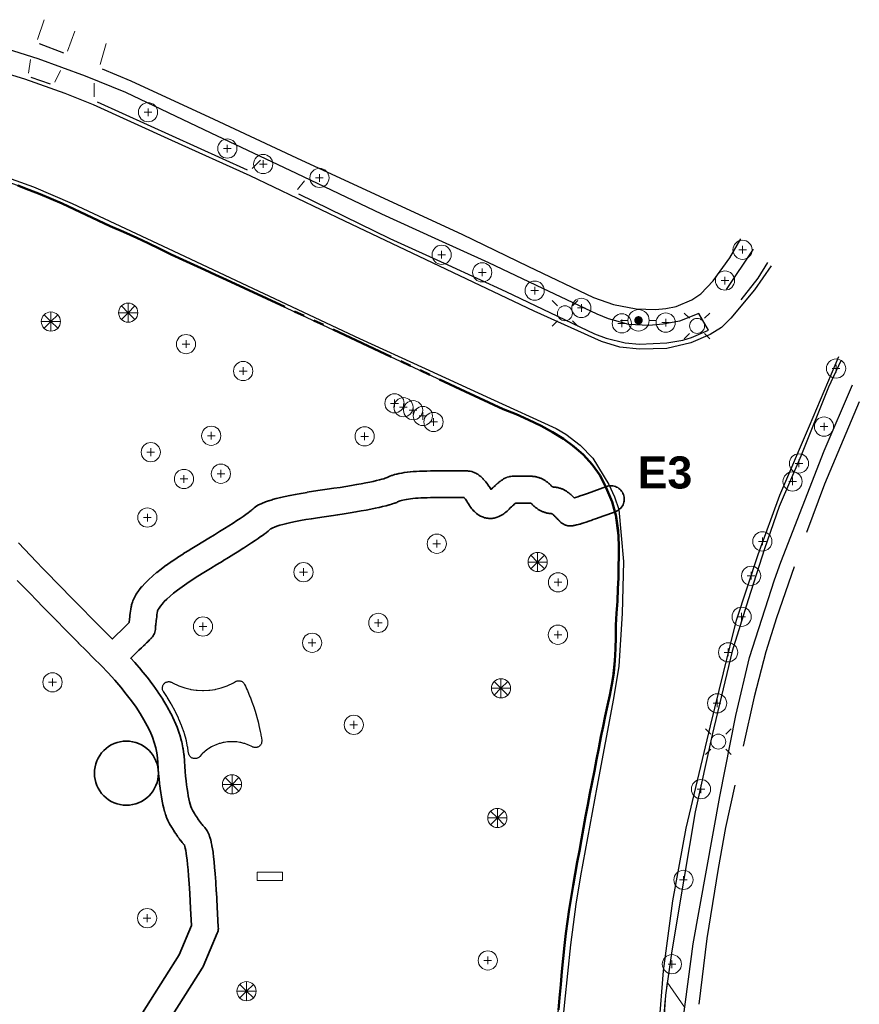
# Model space of a CAD drawing. Header units: metres. Extents: x -6552 to -6384, y 5654608 to 5654799.
# Tile 4 of 4: x -6463 to -6384, y 5654689 to 5654781. Entities that reach past the tile are written whole.
import ezdxf
from ezdxf.enums import TextEntityAlignment as Align

# ---------------------------------------------------------------- set-up
doc = ezdxf.new("R2010")
doc.units = ezdxf.units.M
doc.header["$LTSCALE"] = 0.5
doc.linetypes.add('PHANTOM', pattern=[22, 12, -2, 2, -2, 2, -2])
for name, color, linetype, lineweight in [('L-ANNO-TEXT', 2, 'Continuous', 18), ('L-HARD-PAVE', 8, 'Continuous', 35), ('L-PLNT-SHRB', 3, 'Continuous', 25), ('V-PROP-LINE', 7, 'PHANTOM', 50), ('V-ROAD-CURB', 7, 'Continuous', 25), ('V-ROAD-DW', 8, 'Continuous', 18), ('V-ROAD-SW', 8, 'Continuous', 25), ('V-SITE-FURN', 40, 'Continuous', 18), ('V-SITE-HARD', 8, 'Continuous', 18), ('V-UTIL-ELEC', 1, 'Continuous', 18), ('V-UTIL-WATER', 4, 'Continuous', 18), ('V-VEG-TREE', 94, 'Continuous', 18)]:
    doc.layers.add(name, color=color, linetype=linetype, lineweight=lineweight)
doc.styles.add('BR-TITLE', font='arialbd.ttf')

# ---------------------------------------------------------------- blocks, each defined once
blk = doc.blocks.new('SITE-BENCH')
at = {"color": 0, "lineweight": -2}
blk.add_lwpolyline([(-1.5, -0.5), (1.5, -0.5), (1.5, 0.5), (-1.5, 0.5)], close=True, dxfattribs=at)
blk = doc.blocks.new('UTIL-HYDRANT')
at = {"lineweight": -2}
h = blk.add_hatch(color=0, dxfattribs=at)
h.dxf.hatch_style = 1
edge = h.paths.add_edge_path()
edge.add_arc((0, 0), 0.4, 0, 360)
at = {"color": 0, "lineweight": -2}
for p, q in [((-1, 0), (-1.7, 0)), ((1, 0), (1.7, 0))]:
    blk.add_line(p, q, dxfattribs=at)
blk.add_circle((0, 0), 1, dxfattribs=at)
blk = doc.blocks.new('UTIL-LIGHT')
at = {"color": 0, "lineweight": -2}
for p, q in [((-0.707, 0.707), (-1.202, 1.202)), ((0.707, 0.707), (1.202, 1.202)), ((-0.707, -0.707), (-1.202, -1.202)), ((0.707, -0.707), (1.202, -1.202))]:
    blk.add_line(p, q, dxfattribs=at)
blk.add_circle((0, 0), 0.7, dxfattribs=at)
blk = doc.blocks.new('VEG-TREE-DECID')
at = {"color": 0, "lineweight": -2}
for p, q in [((-0.6, 0), (0.6, 0)), ((0, -0.6), (0, 0.6))]:
    blk.add_line(p, q, dxfattribs=at)
blk.add_circle((0, 0), 1.5, dxfattribs=at)
blk = doc.blocks.new('VEG-TREE-CONIF')
at = {"color": 0, "lineweight": -2}
for q in [(-1.5, 0), (-1.06, 1.06), (-1.06, -1.06), (0, 1.5), (1.06, 1.06), (1.5, 0), (0, -1.5), (1.06, -1.06)]:
    blk.add_line((0, 0), q, dxfattribs=at)
blk.add_circle((0, 0), 1.5, dxfattribs=at)

msp = doc.modelspace()

# ---------------------------------------------------------------- linework, layer by layer
at = {"layer": 'L-HARD-PAVE'}
for points in [[(-6462.786, 5654731.758), (-6462.233, 5654731.178), (-6461.668, 5654730.588), (-6461.092, 5654729.988), (-6460.504, 5654729.379), (-6459.904, 5654728.759), (-6459.292, 5654728.13), (-6458.669, 5654727.491), (-6458.033, 5654726.842), (-6457.386, 5654726.183), (-6456.728, 5654725.515), (-6456.057, 5654724.836), (-6455.375, 5654724.148), (-6454.681, 5654723.45), (-6453.994, 5654722.762), (-6453.972, 5654722.783), (-6453.524, 5654723.218), (-6453.233, 5654723.499), (-6453, 5654723.726), (-6452.823, 5654723.898), (-6452.67, 5654724.048), (-6452.54, 5654724.176), (-6452.434, 5654724.281), (-6452.42, 5654724.294), (-6452.41, 5654724.385), (-6452.409, 5654724.394), (-6452.394, 5654724.516), (-6452.393, 5654724.523), (-6452.376, 5654724.659), (-6452.376, 5654724.664), (-6452.356, 5654724.814), (-6452.356, 5654724.818), (-6452.334, 5654724.982), (-6452.334, 5654724.985), (-6452.31, 5654725.163), (-6452.309, 5654725.166), (-6452.283, 5654725.357), (-6452.282, 5654725.36), (-6452.253, 5654725.565), (-6452.253, 5654725.567), (-6452.222, 5654725.786), (-6452.205, 5654725.878), (-6452.182, 5654725.968), (-6452.114, 5654726.196), (-6452.059, 5654726.344), (-6451.954, 5654726.582), (-6451.894, 5654726.699), (-6451.752, 5654726.947), (-6451.693, 5654727.039), (-6451.514, 5654727.297), (-6451.46, 5654727.369), (-6451.243, 5654727.637), (-6451.193, 5654727.694), (-6450.94, 5654727.971), (-6450.895, 5654728.017), (-6450.604, 5654728.304), (-6450.565, 5654728.341), (-6450.237, 5654728.638), (-6450.202, 5654728.668), (-6449.837, 5654728.975), (-6449.806, 5654729), (-6449.404, 5654729.317), (-6449.376, 5654729.338), (-6448.936, 5654729.664), (-6448.912, 5654729.682), (-6448.435, 5654730.018), (-6448.413, 5654730.033), (-6447.899, 5654730.379), (-6447.879, 5654730.392), (-6447.328, 5654730.748), (-6447.31, 5654730.759), (-6446.722, 5654731.124), (-6446.706, 5654731.134), (-6446.082, 5654731.508), (-6445.494, 5654731.864), (-6444.939, 5654732.201), (-6444.417, 5654732.521), (-6443.93, 5654732.823), (-6443.476, 5654733.107), (-6443.057, 5654733.372), (-6442.671, 5654733.62), (-6442.32, 5654733.849), (-6442.004, 5654734.059), (-6441.723, 5654734.25), (-6441.479, 5654734.421), (-6441.271, 5654734.571), (-6441.103, 5654734.698), (-6440.978, 5654734.799), (-6440.902, 5654734.866), (-6440.837, 5654734.931), (-6440.765, 5654734.997), (-6440.688, 5654735.058), (-6440.559, 5654735.152), (-6440.444, 5654735.226), (-6440.28, 5654735.32), (-6440.192, 5654735.365), (-6439.993, 5654735.459), (-6439.925, 5654735.489), (-6439.691, 5654735.582), (-6439.637, 5654735.602), (-6439.368, 5654735.696), (-6439.325, 5654735.71), (-6439.02, 5654735.804), (-6438.985, 5654735.814), (-6438.645, 5654735.908), (-6438.616, 5654735.916), (-6438.241, 5654736.01), (-6438.216, 5654736.015), (-6437.806, 5654736.109), (-6437.785, 5654736.114), (-6437.34, 5654736.208), (-6437.321, 5654736.211), (-6436.841, 5654736.305), (-6436.825, 5654736.308), (-6436.31, 5654736.402), (-6436.296, 5654736.404), (-6435.745, 5654736.498), (-6435.733, 5654736.5), (-6435.147, 5654736.594), (-6435.136, 5654736.595), (-6434.515, 5654736.689), (-6434.505, 5654736.691), (-6433.851, 5654736.784), (-6433.234, 5654736.875), (-6432.651, 5654736.964), (-6432.101, 5654737.051), (-6431.586, 5654737.135), (-6431.105, 5654737.218), (-6430.658, 5654737.298), (-6430.246, 5654737.375), (-6429.87, 5654737.451), (-6429.53, 5654737.523), (-6429.226, 5654737.593), (-6428.96, 5654737.659), (-6428.733, 5654737.721), (-6428.549, 5654737.777), (-6428.412, 5654737.824), (-6428.329, 5654737.858), (-6428.247, 5654737.899), (-6428.174, 5654737.933), (-6428.035, 5654737.991), (-6427.971, 5654738.016), (-6427.819, 5654738.071), (-6427.762, 5654738.09), (-6427.596, 5654738.141), (-6427.546, 5654738.155), (-6427.366, 5654738.202), (-6427.322, 5654738.212), (-6427.129, 5654738.255), (-6427.089, 5654738.263), (-6426.882, 5654738.303), (-6426.847, 5654738.309), (-6426.626, 5654738.344), (-6426.595, 5654738.348), (-6426.361, 5654738.38), (-6426.332, 5654738.383), (-6426.084, 5654738.41), (-6426.059, 5654738.413), (-6425.797, 5654738.436), (-6425.774, 5654738.438), (-6425.499, 5654738.458), (-6425.478, 5654738.459), (-6425.189, 5654738.475), (-6425.169, 5654738.476), (-6424.867, 5654738.487), (-6424.849, 5654738.488), (-6424.533, 5654738.496), (-6424.517, 5654738.496), (-6424.187, 5654738.5), (-6424.172, 5654738.5), (-6420.719, 5654738.5), (-6420.625, 5654738.496), (-6420.531, 5654738.486), (-6420.467, 5654738.476), (-6420.302, 5654738.439), (-6420.235, 5654738.42), (-6420.095, 5654738.37), (-6420.027, 5654738.34), (-6419.912, 5654738.284), (-6419.842, 5654738.245), (-6419.749, 5654738.188), (-6419.677, 5654738.139), (-6419.602, 5654738.085), (-6419.528, 5654738.026), (-6419.468, 5654737.975), (-6419.392, 5654737.907), (-6419.343, 5654737.86), (-6419.265, 5654737.782), (-6419.224, 5654737.74), (-6419.144, 5654737.652), (-6419.111, 5654737.615), (-6419.029, 5654737.517), (-6419.002, 5654737.483), (-6418.918, 5654737.375), (-6418.894, 5654737.345), (-6418.808, 5654737.227), (-6418.789, 5654737.2), (-6418.701, 5654737.073), (-6418.684, 5654737.048), (-6418.594, 5654736.911), (-6418.579, 5654736.888), (-6418.502, 5654736.765), (-6418.445, 5654736.821), (-6418.437, 5654736.829), (-6418.323, 5654736.938), (-6418.314, 5654736.947), (-6418.206, 5654737.049), (-6418.196, 5654737.059), (-6418.094, 5654737.153), (-6418.081, 5654737.164), (-6417.986, 5654737.25), (-6417.971, 5654737.264), (-6417.881, 5654737.342), (-6417.863, 5654737.357), (-6417.779, 5654737.427), (-6417.757, 5654737.445), (-6417.679, 5654737.507), (-6417.653, 5654737.528), (-6417.58, 5654737.583), (-6417.547, 5654737.607), (-6417.481, 5654737.654), (-6417.437, 5654737.683), (-6417.377, 5654737.722), (-6417.319, 5654737.757), (-6417.265, 5654737.788), (-6417.185, 5654737.83), (-6417.137, 5654737.853), (-6417.023, 5654737.901), (-6416.98, 5654737.917), (-6416.81, 5654737.965), (-6416.773, 5654737.973), (-6416.645, 5654737.993), (-6416.516, 5654738), (-6414.719, 5654738), (-6414.641, 5654737.998), (-6414.578, 5654737.994), (-6414.501, 5654737.986), (-6414.439, 5654737.979), (-6414.363, 5654737.967), (-6414.301, 5654737.955), (-6414.228, 5654737.939), (-6414.166, 5654737.924), (-6414.096, 5654737.904), (-6414.033, 5654737.885), (-6413.967, 5654737.862), (-6413.905, 5654737.838), (-6413.843, 5654737.813), (-6413.78, 5654737.786), (-6413.722, 5654737.759), (-6413.66, 5654737.727), (-6413.606, 5654737.699), (-6413.543, 5654737.664), (-6413.494, 5654737.634), (-6413.431, 5654737.595), (-6413.386, 5654737.565), (-6413.323, 5654737.522), (-6413.281, 5654737.492), (-6413.219, 5654737.445), (-6413.181, 5654737.415), (-6413.118, 5654737.365), (-6413.083, 5654737.335), (-6413.021, 5654737.281), (-6412.989, 5654737.252), (-6412.926, 5654737.193), (-6412.897, 5654737.165), (-6412.849, 5654737.117), (-6412.817, 5654737.087), (-6412.788, 5654737.061), (-6412.762, 5654737.04), (-6412.739, 5654737.023), (-6412.721, 5654737.01), (-6412.706, 5654737.001), (-6412.703, 5654737), (-6412.641, 5654736.998), (-6412.578, 5654736.994), (-6412.501, 5654736.986), (-6412.439, 5654736.979), (-6412.363, 5654736.967), (-6412.301, 5654736.955), (-6412.228, 5654736.939), (-6412.166, 5654736.924), (-6412.096, 5654736.904), (-6412.033, 5654736.885), (-6411.967, 5654736.862), (-6411.905, 5654736.838), (-6411.843, 5654736.813), (-6411.78, 5654736.786), (-6411.722, 5654736.759), (-6411.66, 5654736.727), (-6411.606, 5654736.699), (-6411.543, 5654736.664), (-6411.494, 5654736.634), (-6411.431, 5654736.595), (-6411.386, 5654736.565), (-6411.323, 5654736.522), (-6411.281, 5654736.492), (-6411.219, 5654736.445), (-6411.181, 5654736.415), (-6411.118, 5654736.365), (-6411.083, 5654736.335), (-6411.021, 5654736.281), (-6410.989, 5654736.252), (-6410.926, 5654736.193), (-6410.897, 5654736.165), (-6410.835, 5654736.103), (-6410.775, 5654736.042), (-6410.718, 5654735.985), (-6410.706, 5654735.973), (-6410.573, 5654736.016), (-6410.374, 5654736.082), (-6410.145, 5654736.159), (-6409.842, 5654736.265), (-6409.463, 5654736.399), (-6408.878, 5654736.61), (-6407.689, 5654737.039), (-6407.571, 5654737.075), (-6407.451, 5654737.099), (-6407.329, 5654737.112), (-6407.206, 5654737.112), (-6407.084, 5654737.1), (-6406.964, 5654737.077), (-6406.846, 5654737.042), (-6406.733, 5654736.995), (-6406.625, 5654736.938), (-6406.522, 5654736.87), (-6406.427, 5654736.792), (-6406.34, 5654736.706), (-6406.262, 5654736.611), (-6406.194, 5654736.509), (-6406.136, 5654736.401), (-6406.088, 5654736.288), (-6406.052, 5654736.171), (-6406.028, 5654736.051), (-6406.016, 5654735.929), (-6406.015, 5654735.806), (-6406.027, 5654735.684), (-6406.051, 5654735.563), (-6406.086, 5654735.446), (-6406.132, 5654735.332), (-6406.19, 5654735.224), (-6406.258, 5654735.122), (-6406.335, 5654735.027), (-6406.422, 5654734.94), (-6406.516, 5654734.862), (-6406.618, 5654734.793), (-6406.726, 5654734.735), (-6406.839, 5654734.688), (-6408.03, 5654734.258), (-6408.032, 5654734.257), (-6408.621, 5654734.046), (-6408.625, 5654734.044), (-6409.009, 5654733.908), (-6409.015, 5654733.906), (-6409.326, 5654733.797), (-6409.336, 5654733.794), (-6409.575, 5654733.713), (-6409.584, 5654733.71), (-6409.794, 5654733.64), (-6409.807, 5654733.636), (-6409.988, 5654733.578), (-6410.006, 5654733.573), (-6410.159, 5654733.526), (-6410.185, 5654733.519), (-6410.31, 5654733.484), (-6410.334, 5654733.477), (-6410.445, 5654733.449), (-6410.477, 5654733.441), (-6410.574, 5654733.419), (-6410.617, 5654733.41), (-6410.701, 5654733.394), (-6410.763, 5654733.383), (-6410.832, 5654733.373), (-6410.928, 5654733.364), (-6410.984, 5654733.36), (-6411.146, 5654733.361), (-6411.187, 5654733.363), (-6411.29, 5654733.375), (-6411.391, 5654733.394), (-6411.491, 5654733.422), (-6411.519, 5654733.431), (-6411.639, 5654733.477), (-6411.754, 5654733.536), (-6411.862, 5654733.606), (-6411.963, 5654733.686), (-6412.054, 5654733.777), (-6412.064, 5654733.788), (-6412.074, 5654733.798), (-6412.088, 5654733.814), (-6412.107, 5654733.834), (-6412.13, 5654733.857), (-6412.157, 5654733.885), (-6412.187, 5654733.915), (-6412.22, 5654733.95), (-6412.257, 5654733.987), (-6412.297, 5654734.027), (-6412.34, 5654734.071), (-6412.386, 5654734.118), (-6412.436, 5654734.168), (-6412.488, 5654734.22), (-6412.544, 5654734.276), (-6412.603, 5654734.335), (-6412.651, 5654734.383), (-6412.683, 5654734.413), (-6412.712, 5654734.439), (-6412.738, 5654734.46), (-6412.761, 5654734.477), (-6412.779, 5654734.49), (-6412.794, 5654734.499), (-6412.797, 5654734.5), (-6412.859, 5654734.502), (-6412.922, 5654734.506), (-6412.999, 5654734.514), (-6413.061, 5654734.521), (-6413.137, 5654734.533), (-6413.199, 5654734.545), (-6413.272, 5654734.561), (-6413.334, 5654734.576), (-6413.404, 5654734.596), (-6413.467, 5654734.615), (-6413.533, 5654734.638), (-6413.595, 5654734.662), (-6413.657, 5654734.687), (-6413.72, 5654734.714), (-6413.778, 5654734.741), (-6413.84, 5654734.773), (-6413.894, 5654734.801), (-6413.957, 5654734.836), (-6414.006, 5654734.866), (-6414.069, 5654734.905), (-6414.114, 5654734.935), (-6414.177, 5654734.978), (-6414.219, 5654735.008), (-6414.281, 5654735.055), (-6414.319, 5654735.085), (-6414.382, 5654735.135), (-6414.417, 5654735.165), (-6414.479, 5654735.219), (-6414.511, 5654735.248), (-6414.574, 5654735.307), (-6414.603, 5654735.335), (-6414.651, 5654735.383), (-6414.683, 5654735.413), (-6414.712, 5654735.439), (-6414.738, 5654735.46), (-6414.761, 5654735.477), (-6414.779, 5654735.49), (-6414.794, 5654735.499), (-6414.796, 5654735.5), (-6416.186, 5654735.5), (-6416.249, 5654735.448), (-6416.323, 5654735.384), (-6416.405, 5654735.31), (-6416.494, 5654735.227), (-6416.592, 5654735.135), (-6416.696, 5654735.034), (-6416.807, 5654734.925), (-6416.929, 5654734.804), (-6416.99, 5654734.746), (-6417.113, 5654734.638), (-6417.191, 5654734.576), (-6417.312, 5654734.486), (-6417.408, 5654734.421), (-6417.528, 5654734.349), (-6417.647, 5654734.285), (-6417.764, 5654734.231), (-6417.91, 5654734.173), (-6418.025, 5654734.136), (-6418.196, 5654734.094), (-6418.309, 5654734.075), (-6418.404, 5654734.062), (-6418.5, 5654734.057), (-6418.611, 5654734.055), (-6418.71, 5654734.057), (-6418.81, 5654734.067), (-6418.919, 5654734.083), (-6419.016, 5654734.101), (-6419.111, 5654734.126), (-6419.219, 5654734.159), (-6419.307, 5654734.19), (-6419.392, 5654734.227), (-6419.497, 5654734.278), (-6419.644, 5654734.361), (-6419.747, 5654734.43), (-6419.866, 5654734.518), (-6419.968, 5654734.604), (-6420.061, 5654734.692), (-6420.16, 5654734.795), (-6420.233, 5654734.877), (-6420.33, 5654734.999), (-6420.386, 5654735.073), (-6420.482, 5654735.212), (-6420.525, 5654735.279), (-6420.613, 5654735.425), (-6420.691, 5654735.549), (-6420.765, 5654735.662), (-6420.834, 5654735.763), (-6420.899, 5654735.851), (-6420.958, 5654735.926), (-6421.009, 5654735.987), (-6421.021, 5654736), (-6424.164, 5654736), (-6424.479, 5654735.996), (-6424.779, 5654735.989), (-6425.063, 5654735.978), (-6425.332, 5654735.963), (-6425.586, 5654735.945), (-6425.823, 5654735.924), (-6426.044, 5654735.9), (-6426.249, 5654735.872), (-6426.436, 5654735.843), (-6426.606, 5654735.811), (-6426.757, 5654735.777), (-6426.89, 5654735.742), (-6427.002, 5654735.708), (-6427.094, 5654735.675), (-6427.164, 5654735.645), (-6427.253, 5654735.601), (-6427.341, 5654735.561), (-6427.499, 5654735.497), (-6427.561, 5654735.473), (-6427.752, 5654735.407), (-6427.798, 5654735.392), (-6428.023, 5654735.324), (-6428.058, 5654735.314), (-6428.316, 5654735.243), (-6428.343, 5654735.236), (-6428.634, 5654735.164), (-6428.657, 5654735.158), (-6428.981, 5654735.084), (-6428.999, 5654735.08), (-6429.357, 5654735.004), (-6429.372, 5654735.001), (-6429.763, 5654734.923), (-6429.776, 5654734.92), (-6430.2, 5654734.84), (-6430.211, 5654734.838), (-6430.668, 5654734.756), (-6430.678, 5654734.754), (-6431.168, 5654734.67), (-6431.176, 5654734.669), (-6431.7, 5654734.583), (-6431.707, 5654734.582), (-6432.264, 5654734.494), (-6432.271, 5654734.493), (-6432.861, 5654734.403), (-6432.867, 5654734.402), (-6433.49, 5654734.31), (-6433.495, 5654734.309), (-6434.146, 5654734.216), (-6434.757, 5654734.124), (-6435.332, 5654734.032), (-6435.869, 5654733.941), (-6436.37, 5654733.85), (-6436.834, 5654733.759), (-6437.259, 5654733.67), (-6437.647, 5654733.581), (-6437.995, 5654733.494), (-6438.302, 5654733.409), (-6438.568, 5654733.328), (-6438.789, 5654733.251), (-6438.962, 5654733.181), (-6439.083, 5654733.124), (-6439.141, 5654733.091), (-6439.163, 5654733.069), (-6439.223, 5654733.013), (-6439.35, 5654732.902), (-6439.39, 5654732.868), (-6439.55, 5654732.739), (-6439.579, 5654732.717), (-6439.773, 5654732.57), (-6439.794, 5654732.554), (-6440.021, 5654732.39), (-6440.038, 5654732.378), (-6440.297, 5654732.196), (-6440.311, 5654732.187), (-6440.604, 5654731.988), (-6440.615, 5654731.98), (-6440.941, 5654731.764), (-6440.95, 5654731.758), (-6441.309, 5654731.523), (-6441.317, 5654731.518), (-6441.71, 5654731.266), (-6441.716, 5654731.262), (-6442.142, 5654730.993), (-6442.148, 5654730.989), (-6442.607, 5654730.702), (-6442.612, 5654730.699), (-6443.104, 5654730.394), (-6443.108, 5654730.392), (-6443.634, 5654730.069), (-6443.637, 5654730.067), (-6444.196, 5654729.727), (-6444.199, 5654729.725), (-6444.791, 5654729.368), (-6444.794, 5654729.366), (-6445.411, 5654728.996), (-6445.982, 5654728.641), (-6446.513, 5654728.298), (-6447.006, 5654727.967), (-6447.459, 5654727.647), (-6447.872, 5654727.341), (-6448.245, 5654727.047), (-6448.577, 5654726.768), (-6448.868, 5654726.505), (-6449.117, 5654726.259), (-6449.324, 5654726.033), (-6449.489, 5654725.83), (-6449.611, 5654725.654), (-6449.694, 5654725.51), (-6449.741, 5654725.404), (-6449.76, 5654725.34), (-6449.778, 5654725.215), (-6449.806, 5654725.013), (-6449.833, 5654724.825), (-6449.856, 5654724.651), (-6449.877, 5654724.492), (-6449.896, 5654724.347), (-6449.912, 5654724.217), (-6449.926, 5654724.103), (-6449.937, 5654724.004), (-6449.945, 5654723.923), (-6449.947, 5654723.899), (-6449.94, 5654723.779), (-6449.946, 5654723.654), (-6449.964, 5654723.531), (-6449.994, 5654723.409), (-6450.036, 5654723.291), (-6450.089, 5654723.178), (-6450.094, 5654723.17), (-6450.158, 5654723.063), (-6450.233, 5654722.964), (-6450.249, 5654722.944), (-6450.288, 5654722.9), (-6450.316, 5654722.869), (-6450.333, 5654722.85), (-6450.373, 5654722.808), (-6450.383, 5654722.798), (-6450.434, 5654722.745), (-6450.441, 5654722.738), (-6450.504, 5654722.675), (-6450.508, 5654722.67), (-6450.583, 5654722.595), (-6450.587, 5654722.592), (-6450.673, 5654722.506), (-6450.676, 5654722.502), (-6450.786, 5654722.395), (-6450.788, 5654722.392), (-6450.92, 5654722.263), (-6450.922, 5654722.261), (-6451.077, 5654722.11), (-6451.078, 5654722.109), (-6451.256, 5654721.935), (-6451.257, 5654721.934), (-6451.491, 5654721.706), (-6451.783, 5654721.423), (-6452.232, 5654720.988), (-6452.257, 5654720.964), (-6451.908, 5654720.58), (-6451.886, 5654720.555), (-6451.296, 5654719.871), (-6451.273, 5654719.844), (-6450.726, 5654719.172), (-6450.702, 5654719.141), (-6450.198, 5654718.481), (-6450.173, 5654718.447), (-6449.712, 5654717.798), (-6449.686, 5654717.76), (-6449.268, 5654717.123), (-6449.241, 5654717.081), (-6448.866, 5654716.456), (-6448.838, 5654716.408), (-6448.506, 5654715.794), (-6448.479, 5654715.741), (-6448.19, 5654715.139), (-6448.163, 5654715.079), (-6447.917, 5654714.489), (-6447.891, 5654714.422), (-6447.688, 5654713.844), (-6447.664, 5654713.77), (-6447.504, 5654713.203), (-6447.484, 5654713.122), (-6447.367, 5654712.567), (-6447.351, 5654712.478), (-6447.277, 5654711.935), (-6447.268, 5654711.839), (-6447.237, 5654711.314), (-6447.203, 5654710.82), (-6447.165, 5654710.35), (-6447.123, 5654709.906), (-6447.078, 5654709.486), (-6447.03, 5654709.092), (-6446.979, 5654708.724), (-6446.924, 5654708.382), (-6446.867, 5654708.067), (-6446.807, 5654707.779), (-6446.745, 5654707.519), (-6446.683, 5654707.288), (-6446.62, 5654707.087), (-6446.559, 5654706.918), (-6446.501, 5654706.781), (-6446.45, 5654706.68), (-6446.384, 5654706.569), (-6446.297, 5654706.427), (-6446.213, 5654706.292), (-6446.131, 5654706.162), (-6446.052, 5654706.04), (-6445.975, 5654705.924), (-6445.901, 5654705.815), (-6445.83, 5654705.712), (-6445.761, 5654705.617), (-6445.696, 5654705.528), (-6445.634, 5654705.446), (-6445.576, 5654705.372), (-6445.521, 5654705.306), (-6445.471, 5654705.246), (-6445.425, 5654705.195), (-6445.384, 5654705.152), (-6445.335, 5654705.103), (-6445.246, 5654705.004), (-6445.169, 5654704.897), (-6445.108, 5654704.803), (-6445.026, 5654704.656), (-6444.968, 5654704.531), (-6444.924, 5654704.426), (-6444.868, 5654704.27), (-6444.843, 5654704.194), (-6444.788, 5654704.006), (-6444.773, 5654703.949), (-6444.72, 5654703.73), (-6444.711, 5654703.686), (-6444.66, 5654703.436), (-6444.653, 5654703.401), (-6444.604, 5654703.12), (-6444.6, 5654703.092), (-6444.553, 5654702.779), (-6444.549, 5654702.747), (-6444.502, 5654702.368), (-6444.499, 5654702.346), (-6444.452, 5654701.9), (-6444.451, 5654701.884), (-6444.404, 5654701.372), (-6444.403, 5654701.359), (-6444.356, 5654700.781), (-6444.355, 5654700.767), (-6444.302, 5654700.017), (-6444.301, 5654700.009), (-6444.243, 5654699.087), (-6444.242, 5654699.08), (-6444.16, 5654697.67), (-6444.16, 5654697.667), (-6444.055, 5654695.769), (-6444.054, 5654695.655), (-6444.063, 5654695.541), (-6444.082, 5654695.429), (-6444.112, 5654695.318), (-6444.152, 5654695.212), (-6445.47, 5654692.1), (-6445.514, 5654692.007), (-6445.565, 5654691.918), (-6448.307, 5654687.595)], [(-6452.451, 5654685.725), (-6450.419, 5654688.933), (-6447.732, 5654693.17), (-6446.567, 5654695.92), (-6446.656, 5654697.527), (-6446.738, 5654698.932), (-6446.796, 5654699.846), (-6446.848, 5654700.585), (-6446.894, 5654701.15), (-6446.939, 5654701.647), (-6446.984, 5654702.073), (-6447.028, 5654702.424), (-6447.07, 5654702.707), (-6447.113, 5654702.956), (-6447.156, 5654703.167), (-6447.197, 5654703.335), (-6447.232, 5654703.455), (-6447.239, 5654703.475), (-6447.255, 5654703.492), (-6447.277, 5654703.516), (-6447.344, 5654703.59), (-6447.363, 5654703.612), (-6447.431, 5654703.692), (-6447.448, 5654703.712), (-6447.518, 5654703.798), (-6447.533, 5654703.817), (-6447.605, 5654703.908), (-6447.618, 5654703.925), (-6447.692, 5654704.023), (-6447.704, 5654704.038), (-6447.78, 5654704.142), (-6447.791, 5654704.156), (-6447.869, 5654704.266), (-6447.878, 5654704.279), (-6447.958, 5654704.394), (-6447.967, 5654704.406), (-6448.049, 5654704.527), (-6448.056, 5654704.539), (-6448.14, 5654704.666), (-6448.147, 5654704.676), (-6448.233, 5654704.809), (-6448.239, 5654704.819), (-6448.327, 5654704.958), (-6448.333, 5654704.967), (-6448.423, 5654705.112), (-6448.428, 5654705.12), (-6448.52, 5654705.271), (-6448.525, 5654705.279), (-6448.619, 5654705.435), (-6448.665, 5654705.519), (-6448.755, 5654705.699), (-6448.788, 5654705.771), (-6448.874, 5654705.974), (-6448.898, 5654706.035), (-6448.98, 5654706.262), (-6448.998, 5654706.315), (-6449.076, 5654706.565), (-6449.089, 5654706.61), (-6449.163, 5654706.883), (-6449.173, 5654706.923), (-6449.244, 5654707.22), (-6449.251, 5654707.254), (-6449.318, 5654707.574), (-6449.324, 5654707.605), (-6449.386, 5654707.948), (-6449.391, 5654707.975), (-6449.449, 5654708.342), (-6449.453, 5654708.366), (-6449.507, 5654708.756), (-6449.51, 5654708.778), (-6449.561, 5654709.192), (-6449.563, 5654709.211), (-6449.61, 5654709.648), (-6449.612, 5654709.665), (-6449.655, 5654710.126), (-6449.656, 5654710.142), (-6449.695, 5654710.626), (-6449.696, 5654710.64), (-6449.731, 5654711.148), (-6449.732, 5654711.161), (-6449.761, 5654711.644), (-6449.822, 5654712.094), (-6449.921, 5654712.564), (-6450.059, 5654713.052), (-6450.238, 5654713.56), (-6450.457, 5654714.086), (-6450.719, 5654714.631), (-6451.024, 5654715.193), (-6451.371, 5654715.773), (-6451.763, 5654716.369), (-6452.198, 5654716.981), (-6452.677, 5654717.609), (-6453.2, 5654718.252), (-6453.768, 5654718.909), (-6454.379, 5654719.581), (-6455.034, 5654720.267), (-6455.743, 5654720.975), (-6455.744, 5654720.977), (-6456.452, 5654721.686), (-6456.453, 5654721.687), (-6457.148, 5654722.386), (-6457.149, 5654722.387), (-6457.833, 5654723.077), (-6457.834, 5654723.078), (-6458.506, 5654723.758), (-6458.508, 5654723.759), (-6459.168, 5654724.429), (-6459.169, 5654724.431), (-6459.818, 5654725.091), (-6459.819, 5654725.092), (-6460.456, 5654725.743), (-6460.457, 5654725.744), (-6461.082, 5654726.385), (-6461.084, 5654726.387), (-6461.697, 5654727.017), (-6461.699, 5654727.019), (-6462.3, 5654727.64), (-6462.302, 5654727.642), (-6462.892, 5654728.253)]]:
    msp.add_lwpolyline(points, dxfattribs=at)
msp.add_lwpolyline([(-6449.67, 5654710.19), (-6449.684, 5654709.896), (-6449.727, 5654709.605), (-6449.799, 5654709.32), (-6449.898, 5654709.042), (-6450.024, 5654708.776), (-6450.175, 5654708.524), (-6450.351, 5654708.287), (-6450.548, 5654708.069), (-6450.767, 5654707.871), (-6451.003, 5654707.696), (-6451.256, 5654707.545), (-6451.522, 5654707.419), (-6451.799, 5654707.32), (-6452.085, 5654707.248), (-6452.376, 5654707.205), (-6452.67, 5654707.19), (-6452.964, 5654707.205), (-6453.255, 5654707.248), (-6453.541, 5654707.32), (-6453.818, 5654707.419), (-6454.084, 5654707.545), (-6454.336, 5654707.696), (-6454.573, 5654707.871), (-6454.791, 5654708.069), (-6454.989, 5654708.287), (-6455.164, 5654708.524), (-6455.316, 5654708.776), (-6455.441, 5654709.042), (-6455.541, 5654709.32), (-6455.612, 5654709.605), (-6455.655, 5654709.896), (-6455.67, 5654710.19), (-6455.655, 5654710.484), (-6455.612, 5654710.776), (-6455.541, 5654711.061), (-6455.441, 5654711.338), (-6455.316, 5654711.605), (-6455.164, 5654711.857), (-6454.989, 5654712.094), (-6454.791, 5654712.312), (-6454.573, 5654712.509), (-6454.336, 5654712.685), (-6454.084, 5654712.836), (-6453.818, 5654712.962), (-6453.541, 5654713.061), (-6453.255, 5654713.133), (-6452.964, 5654713.176), (-6452.67, 5654713.19), (-6452.376, 5654713.176), (-6452.085, 5654713.133), (-6451.799, 5654713.061), (-6451.522, 5654712.962), (-6451.256, 5654712.836), (-6451.003, 5654712.685), (-6450.767, 5654712.509), (-6450.548, 5654712.312), (-6450.351, 5654712.094), (-6450.175, 5654711.857), (-6450.024, 5654711.605), (-6449.898, 5654711.338), (-6449.799, 5654711.061), (-6449.727, 5654710.776), (-6449.684, 5654710.484), (-6449.67, 5654710.19)], close=True, dxfattribs=at)
at = {"layer": 'L-PLNT-SHRB'}
msp.add_lwpolyline([(-6449.197, 5654717.837), (-6449.228, 5654717.888), (-6449.253, 5654717.943), (-6449.272, 5654717.999), (-6449.286, 5654718.057), (-6449.294, 5654718.117), (-6449.296, 5654718.176), (-6449.292, 5654718.236), (-6449.282, 5654718.295), (-6449.266, 5654718.353), (-6449.245, 5654718.408), (-6449.218, 5654718.462), (-6449.186, 5654718.512), (-6449.149, 5654718.559), (-6449.108, 5654718.603), (-6449.062, 5654718.641), (-6449.013, 5654718.675), (-6448.961, 5654718.704), (-6448.906, 5654718.728), (-6448.849, 5654718.746), (-6448.79, 5654718.759), (-6448.731, 5654718.765), (-6448.671, 5654718.766), (-6448.611, 5654718.76), (-6448.553, 5654718.749), (-6448.495, 5654718.732), (-6448.44, 5654718.709), (-6448.387, 5654718.681), (-6448.358, 5654718.663), (-6448.28, 5654718.622), (-6447.828, 5654718.408), (-6447.746, 5654718.374), (-6447.275, 5654718.205), (-6447.191, 5654718.18), (-6446.705, 5654718.058), (-6446.619, 5654718.041), (-6446.124, 5654717.967), (-6446.036, 5654717.959), (-6445.536, 5654717.934), (-6445.448, 5654717.934), (-6444.948, 5654717.959), (-6444.86, 5654717.967), (-6444.365, 5654718.041), (-6444.279, 5654718.058), (-6443.793, 5654718.18), (-6443.709, 5654718.205), (-6443.238, 5654718.374), (-6443.156, 5654718.408), (-6442.704, 5654718.622), (-6442.626, 5654718.663), (-6442.45, 5654718.768), (-6442.399, 5654718.796), (-6442.345, 5654718.818), (-6442.288, 5654718.835), (-6442.231, 5654718.847), (-6442.173, 5654718.853), (-6442.114, 5654718.853), (-6442.056, 5654718.847), (-6441.998, 5654718.836), (-6441.942, 5654718.819), (-6441.887, 5654718.797), (-6441.836, 5654718.769), (-6441.787, 5654718.737), (-6441.741, 5654718.7), (-6441.7, 5654718.659), (-6441.662, 5654718.614), (-6441.629, 5654718.565), (-6441.601, 5654718.513), (-6441.523, 5654718.351), (-6441.52, 5654718.344), (-6441.443, 5654718.178), (-6441.439, 5654718.171), (-6441.412, 5654718.111), (-6441.409, 5654718.103), (-6441.336, 5654717.936), (-6441.333, 5654717.928), (-6441.091, 5654717.346), (-6441.087, 5654717.338), (-6441.013, 5654717.153), (-6441.01, 5654717.145), (-6440.984, 5654717.078), (-6440.981, 5654717.07), (-6440.912, 5654716.883), (-6440.909, 5654716.875), (-6440.709, 5654716.306), (-6440.706, 5654716.297), (-6440.638, 5654716.091), (-6440.635, 5654716.083), (-6440.611, 5654716.008), (-6440.608, 5654715.999), (-6440.546, 5654715.792), (-6440.544, 5654715.783), (-6440.386, 5654715.226), (-6440.383, 5654715.217), (-6440.323, 5654714.99), (-6440.321, 5654714.981), (-6440.301, 5654714.899), (-6440.298, 5654714.889), (-6440.246, 5654714.661), (-6440.244, 5654714.651), (-6440.129, 5654714.107), (-6440.127, 5654714.096), (-6440.079, 5654713.849), (-6440.077, 5654713.839), (-6440.062, 5654713.75), (-6440.06, 5654713.739), (-6440.021, 5654713.491), (-6440.02, 5654713.48), (-6439.991, 5654713.271), (-6439.986, 5654713.211), (-6439.987, 5654713.151), (-6439.994, 5654713.092), (-6440.006, 5654713.033), (-6440.025, 5654712.976), (-6440.049, 5654712.922), (-6440.078, 5654712.869), (-6440.113, 5654712.82), (-6440.152, 5654712.775), (-6440.195, 5654712.734), (-6440.243, 5654712.697), (-6440.294, 5654712.666), (-6440.347, 5654712.639), (-6440.403, 5654712.618), (-6440.461, 5654712.603), (-6440.521, 5654712.593), (-6440.58, 5654712.59), (-6440.64, 5654712.592), (-6440.7, 5654712.601), (-6440.758, 5654712.615), (-6440.814, 5654712.635), (-6440.868, 5654712.661), (-6440.926, 5654712.692), (-6441.201, 5654712.822), (-6441.283, 5654712.855), (-6441.569, 5654712.958), (-6441.654, 5654712.984), (-6441.949, 5654713.057), (-6442.035, 5654713.075), (-6442.336, 5654713.119), (-6442.424, 5654713.128), (-6442.728, 5654713.143), (-6442.816, 5654713.143), (-6443.12, 5654713.128), (-6443.208, 5654713.119), (-6443.509, 5654713.075), (-6443.595, 5654713.057), (-6443.89, 5654712.984), (-6443.975, 5654712.958), (-6444.261, 5654712.855), (-6444.343, 5654712.822), (-6444.618, 5654712.692), (-6444.696, 5654712.65), (-6444.956, 5654712.494), (-6445.03, 5654712.445), (-6445.274, 5654712.263), (-6445.342, 5654712.207), (-6445.568, 5654712.003), (-6445.63, 5654711.941), (-6445.803, 5654711.75), (-6445.845, 5654711.708), (-6445.89, 5654711.671), (-6445.94, 5654711.638), (-6445.992, 5654711.61), (-6446.046, 5654711.588), (-6446.103, 5654711.571), (-6446.161, 5654711.559), (-6446.22, 5654711.554), (-6446.279, 5654711.554), (-6446.338, 5654711.56), (-6446.396, 5654711.572), (-6446.453, 5654711.59), (-6446.507, 5654711.613), (-6446.559, 5654711.641), (-6446.608, 5654711.674), (-6446.654, 5654711.712), (-6446.695, 5654711.754), (-6446.732, 5654711.8), (-6446.765, 5654711.85), (-6446.792, 5654711.902), (-6446.814, 5654711.957), (-6446.831, 5654712.014), (-6446.842, 5654712.072), (-6446.904, 5654712.528), (-6446.909, 5654712.56), (-6446.923, 5654712.639), (-6446.929, 5654712.671), (-6447.042, 5654713.205), (-6447.048, 5654713.234), (-6447.066, 5654713.306), (-6447.074, 5654713.336), (-6447.229, 5654713.883), (-6447.237, 5654713.91), (-6447.258, 5654713.975), (-6447.266, 5654714.002), (-6447.464, 5654714.563), (-6447.472, 5654714.587), (-6447.495, 5654714.646), (-6447.505, 5654714.67), (-6447.744, 5654715.245), (-6447.754, 5654715.267), (-6447.778, 5654715.32), (-6447.788, 5654715.341), (-6448.07, 5654715.929), (-6448.08, 5654715.948), (-6448.104, 5654715.996), (-6448.114, 5654716.015), (-6448.439, 5654716.616), (-6448.449, 5654716.633), (-6448.473, 5654716.676), (-6448.483, 5654716.693), (-6448.852, 5654717.307), (-6448.861, 5654717.322), (-6448.885, 5654717.36), (-6448.895, 5654717.375), (-6449.197, 5654717.837)], close=True, dxfattribs=at)
at = {"layer": 'V-PROP-LINE'}
msp.add_lwpolyline([(-6462.856, 5654765.237), (-6461.803, 5654764.838), (-6460.755, 5654764.424), (-6459.715, 5654763.994), (-6458.683, 5654763.544), (-6457.553, 5654763.022), (-6456.431, 5654762.485), (-6455.309, 5654761.948), (-6454.181, 5654761.425), (-6452.941, 5654760.885), (-6451.703, 5654760.341), (-6450.621, 5654759.829), (-6449.544, 5654759.305), (-6448.468, 5654758.78), (-6447.386, 5654758.267), (-6446.361, 5654757.795), (-6445.335, 5654757.327), (-6444.306, 5654756.864), (-6443.274, 5654756.408), (-6433.295, 5654751.756), (-6420.918, 5654745.939), (-6417.366, 5654744.295), (-6416.158, 5654743.816), (-6414.975, 5654743.287), (-6413.803, 5654742.721), (-6412.74, 5654742.144), (-6411.714, 5654741.497), (-6410.743, 5654740.789), (-6409.848, 5654739.998), (-6409.021, 5654739.109), (-6408.284, 5654738.062), (-6407.702, 5654736.925), (-6407.157, 5654735.604), (-6406.783, 5654734.237), (-6406.595, 5654732.915), (-6406.528, 5654731.589), (-6406.53, 5654730.553), (-6406.54, 5654729.517), (-6406.563, 5654728.481), (-6406.603, 5654727.446), (-6406.66, 5654726.312), (-6406.726, 5654725.178), (-6406.808, 5654724.045), (-6406.806, 5654722.935), (-6406.828, 5654721.825), (-6406.887, 5654720.715), (-6406.997, 5654719.606), (-6407.173, 5654718.499), (-6407.372, 5654717.507), (-6407.58, 5654716.524), (-6407.79, 5654715.546), (-6407.998, 5654714.568), (-6408.197, 5654713.587), (-6408.404, 5654712.526), (-6408.611, 5654711.464), (-6408.817, 5654710.403), (-6409.023, 5654709.341), (-6409.228, 5654708.279), (-6409.431, 5654707.217), (-6409.633, 5654706.144), (-6409.832, 5654705.072), (-6410.028, 5654703.998), (-6410.222, 5654702.925), (-6410.415, 5654701.85), (-6410.606, 5654700.776), (-6410.802, 5654699.661), (-6410.994, 5654698.546), (-6411.176, 5654697.429), (-6411.343, 5654696.31), (-6411.493, 5654695.189), (-6411.62, 5654694.065), (-6411.74, 5654692.84), (-6411.854, 5654691.614), (-6411.965, 5654690.388), (-6412.075, 5654689.163), (-6412.181, 5654688.016)], dxfattribs=at)
at = {"layer": 'V-ROAD-CURB'}
for points in [[(-6399.02, 5654753.263), (-6400.834, 5654752.546), (-6402.379, 5654752.256), (-6403.723, 5654752.124), (-6405.601, 5654752.234), (-6407.487, 5654752.749), (-6408.549, 5654753.186), (-6413.64, 5654755.594), (-6418.717, 5654758.008), (-6423.73, 5654760.286), (-6428.739, 5654762.566), (-6436.733, 5654766.358), (-6444.73, 5654770.156), (-6452.721, 5654773.947), (-6456.504, 5654775.471), (-6460.933, 5654777.098), (-6468.404, 5654779.443)], [(-6392.244, 5654757.705), (-6393.814, 5654755.466), (-6396.021, 5654752.808), (-6396.906, 5654751.946), (-6397.958, 5654751.292), (-6399.773, 5654750.501), (-6402.032, 5654749.98), (-6404.587, 5654749.909), (-6406.439, 5654750.087), (-6408.135, 5654750.632), (-6414.443, 5654753.456), (-6423.313, 5654757.683), (-6432.192, 5654761.911), (-6441.065, 5654766.134), (-6448.411, 5654769.461), (-6455.753, 5654772.785), (-6458.406, 5654773.868), (-6462.195, 5654775.21), (-6471.507, 5654778.045)], [(-6464.257, 5654766.138), (-6461.388, 5654765.125), (-6457.746, 5654763.547), (-6448.77, 5654759.325), (-6439.793, 5654755.112), (-6430.817, 5654750.9), (-6424.677, 5654748.098), (-6418.535, 5654745.293), (-6412.395, 5654742.483), (-6411.501, 5654741.95), (-6410.145, 5654740.921), (-6408.972, 5654739.691), (-6407.454, 5654737.225), (-6406.933, 5654736.092), (-6406.533, 5654734.904), (-6406.095, 5654730.03), (-6406.195, 5654725.136), (-6406.515, 5654720.221), (-6407.015, 5654717.186), (-6408.57, 5654708.883), (-6410.122, 5654700.583), (-6410.557, 5654697.925), (-6411.046, 5654694.119), (-6411.602, 5654688.74), (-6412.154, 5654683.364)], [(-6393.925, 5654759.287), (-6396.47, 5654755.509)], [(-6398.302, 5654629.037), (-6400.011, 5654635.971), (-6401.156, 5654641.68), (-6402.404, 5654649.2), (-6402.753, 5654652.036), (-6403.045, 5654655.399), (-6403.327, 5654662.047), (-6403.399, 5654668.169), (-6403.461, 5654674.278), (-6403.15, 5654681.461), (-6402.751, 5654686.567), (-6402.35, 5654691.673), (-6401.448, 5654698.223), (-6400.215, 5654705.051), (-6397.941, 5654714.638), (-6396.709, 5654719.579), (-6395.485, 5654724.522), (-6393.48, 5654730.67), (-6391.422, 5654736.238), (-6388.664, 5654742.729), (-6385.906, 5654749.221)], [(-6396.506, 5654631.102), (-6397.445, 5654635.576), (-6398.601, 5654642.088), (-6399.712, 5654647.374), (-6400.198, 5654650.802), (-6400.522, 5654654.629), (-6400.963, 5654662.228), (-6401.297, 5654670.377), (-6401.068, 5654676.596), (-6400.845, 5654682.813), (-6400.506, 5654687.105), (-6399.552, 5654694.201), (-6398.305, 5654701.112), (-6397.057, 5654708.013), (-6395.549, 5654715.597), (-6394.268, 5654721.039), (-6391.947, 5654728.312), (-6391.347, 5654729.968), (-6389.313, 5654735.184), (-6387.267, 5654740.396), (-6384.635, 5654746.553)]]:
    msp.add_lwpolyline(points, dxfattribs=at)
at = {"layer": 'V-ROAD-DW'}
for points in [[(-6460.364, 5654780.771), (-6461.015, 5654778.915)], [(-6458.181, 5654777.83), (-6457.512, 5654779.681)], [(-6454.573, 5654778.546), (-6455.122, 5654776.584)], [(-6461.667, 5654777.03), (-6461.85, 5654775.775)], [(-6459.384, 5654774.933), (-6458.856, 5654776.024)], [(-6455.693, 5654774.832), (-6455.688, 5654773.553)], [(-6440.869, 5654766.826), (-6440.105, 5654767.621)], [(-6435.995, 5654765.679), (-6436.628, 5654764.851)]]:
    msp.add_lwpolyline(points, dxfattribs=at)
at = {"layer": 'V-ROAD-SW'}
for points in [[(-6460.832, 5654778.531), (-6458.559, 5654777.656)], [(-6461.613, 5654775.377), (-6459.806, 5654774.749)], [(-6454.929, 5654776.177), (-6452.254, 5654775.039), (-6444.487, 5654771.44), (-6436.72, 5654767.838), (-6428.952, 5654764.241), (-6421.187, 5654760.642), (-6415.037, 5654757.698), (-6408.884, 5654754.757), (-6407.018, 5654754.103), (-6404.913, 5654753.674), (-6403.088, 5654753.622), (-6402.105, 5654753.72), (-6401.162, 5654753.918), (-6399.682, 5654754.518), (-6398.842, 5654755.083), (-6397.681, 5654756.314), (-6396.135, 5654758.473), (-6395.089, 5654760.248)], [(-6455.414, 5654773.084), (-6448.393, 5654769.9), (-6441.368, 5654766.718)], [(-6412.568, 5654683.964), (-6412.093, 5654689.043), (-6411.618, 5654694.12), (-6411.304, 5654696.565), (-6409.673, 5654705.94), (-6408.406, 5654712.259), (-6407.152, 5654718.587), (-6406.902, 5654721.026), (-6406.586, 5654727.747), (-6406.541, 5654732.208), (-6406.859, 5654734.625), (-6407.073, 5654735.384), (-6407.745, 5654737.02), (-6408.615, 5654738.601), (-6409.794, 5654739.945), (-6411.571, 5654741.406), (-6413.645, 5654742.638), (-6420.92, 5654745.934), (-6428.324, 5654749.391), (-6435.739, 5654752.85), (-6443.15, 5654756.304), (-6450.563, 5654759.767), (-6457.973, 5654763.228), (-6461.205, 5654764.608), (-6465.598, 5654766.232)], [(-6436.546, 5654764.467), (-6427.992, 5654760.289), (-6422.55, 5654757.813), (-6417.116, 5654755.326), (-6408.789, 5654751.338), (-6407.717, 5654750.932), (-6405.924, 5654750.497), (-6404.579, 5654750.381), (-6402.015, 5654750.496), (-6400.53, 5654750.759), (-6399.698, 5654751.013), (-6398.106, 5654751.677), (-6399.022, 5654753.26)], [(-6395.07, 5654754.523), (-6393.462, 5654756.571), (-6392.557, 5654758.016)], [(-6385.708, 5654748.829), (-6386.86, 5654746.345), (-6389.473, 5654739.898), (-6391.49, 5654735.185), (-6392.875, 5654731.201), (-6394.393, 5654726.425), (-6395.911, 5654721.629), (-6397.764, 5654713.795), (-6399.376, 5654706.57), (-6400.46, 5654700.069), (-6401.548, 5654693.562), (-6402.148, 5654689.404), (-6402.712, 5654681.314), (-6402.949, 5654674.388), (-6402.956, 5654668.833), (-6402.966, 5654663.283), (-6402.842, 5654658.921), (-6402.543, 5654655.815), (-6401.599, 5654648.832), (-6400.648, 5654641.845), (-6399.219, 5654634.559), (-6397.94, 5654629.42)], [(-6383.986, 5654744.968), (-6387.243, 5654737.253), (-6388.941, 5654732.722)], [(-6390.084, 5654729.512), (-6391.745, 5654724.758), (-6392.754, 5654721.558), (-6393.85, 5654717.329), (-6394.873, 5654712.712)], [(-6395.639, 5654709.081), (-6396.513, 5654705.097), (-6397.225, 5654701.263), (-6398.274, 5654694.693), (-6399.025, 5654688.558)]]:
    msp.add_lwpolyline(points, dxfattribs=at)
at = {"layer": 'V-SITE-HARD'}
msp.add_lwpolyline([(-6402.512, 5654684.451), (-6402.21, 5654688.743), (-6401.987, 5654690.616), (-6400.36, 5654688.285), (-6400.698, 5654685.095), (-6402.512, 5654684.451)], close=True, dxfattribs=at)

# ---------------------------------------------------------------- block references
at = {"layer": 'V-SITE-FURN', "xscale": 0.8, "yscale": 0.8}
msp.add_blockref('SITE-BENCH', (-6439.23, 5654700.531), dxfattribs=at)
at = {"layer": 'V-UTIL-ELEC'}
for p in [(-6411.577, 5654753.271), (-6399.186, 5654752.092), (-6397.197, 5654713.152)]:
    msp.add_blockref('UTIL-LIGHT', p, dxfattribs=at)
at = {"layer": 'V-UTIL-WATER'}
msp.add_blockref('UTIL-HYDRANT', (-6404.679, 5654752.61), dxfattribs=at)
at = {"layer": 'V-VEG-TREE', "xscale": 0.6, "yscale": 0.6}
for name, p in [('VEG-TREE-DECID', (-6450.641, 5654772.104)), ('VEG-TREE-DECID', (-6443.213, 5654768.699)), ('VEG-TREE-DECID', (-6439.847, 5654767.25)), ('VEG-TREE-DECID', (-6434.577, 5654765.954)), ('VEG-TREE-DECID', (-6394.93, 5654759.216)), ('VEG-TREE-DECID', (-6423.127, 5654758.748)), ('VEG-TREE-DECID', (-6419.326, 5654757.101)), ('VEG-TREE-DECID', (-6396.576, 5654756.336)), ('VEG-TREE-DECID', (-6414.408, 5654755.394)), ('VEG-TREE-CONIF', (-6452.502, 5654753.326)), ('VEG-TREE-DECID', (-6410.035, 5654753.771)), ('VEG-TREE-CONIF', (-6459.747, 5654752.497)), ('VEG-TREE-DECID', (-6402.13, 5654752.399)), ('VEG-TREE-DECID', (-6406.243, 5654752.324)), ('VEG-TREE-DECID', (-6447.082, 5654750.383)), ('VEG-TREE-DECID', (-6441.728, 5654747.86)), ('VEG-TREE-DECID', (-6386.165, 5654748.091)), ('VEG-TREE-DECID', (-6427.545, 5654744.835)), ('VEG-TREE-DECID', (-6426.704, 5654744.47)), ('VEG-TREE-DECID', (-6425.801, 5654744.193)), ('VEG-TREE-DECID', (-6424.887, 5654743.651)), ('VEG-TREE-DECID', (-6423.89, 5654743.089)), ('VEG-TREE-DECID', (-6387.295, 5654742.656)), ('VEG-TREE-DECID', (-6444.718, 5654741.798)), ('VEG-TREE-DECID', (-6430.347, 5654741.741)), ('VEG-TREE-DECID', (-6450.386, 5654740.262)), ('VEG-TREE-DECID', (-6389.644, 5654739.206)), ('VEG-TREE-DECID', (-6447.278, 5654737.753)), ('VEG-TREE-DECID', (-6443.815, 5654738.241)), ('VEG-TREE-DECID', (-6390.241, 5654737.515)), ('VEG-TREE-DECID', (-6450.703, 5654734.137)), ('VEG-TREE-DECID', (-6423.58, 5654731.685)), ('VEG-TREE-DECID', (-6393.071, 5654731.903)), ('VEG-TREE-CONIF', (-6414.13, 5654729.972)), ('VEG-TREE-DECID', (-6436.074, 5654729.023)), ('VEG-TREE-DECID', (-6394.128, 5654728.68)), ('VEG-TREE-DECID', (-6412.22, 5654728.071)), ('VEG-TREE-DECID', (-6395.016, 5654724.845)), ('VEG-TREE-DECID', (-6445.492, 5654723.932)), ('VEG-TREE-DECID', (-6429.066, 5654724.269)), ('VEG-TREE-DECID', (-6412.23, 5654723.16)), ('VEG-TREE-DECID', (-6435.267, 5654722.409)), ('VEG-TREE-DECID', (-6396.283, 5654721.511)), ('VEG-TREE-DECID', (-6459.595, 5654718.705)), ('VEG-TREE-CONIF', (-6417.567, 5654718.143)), ('VEG-TREE-DECID', (-6397.31, 5654716.737)), ('VEG-TREE-DECID', (-6431.365, 5654714.722)), ('VEG-TREE-CONIF', (-6442.772, 5654709.145)), ('VEG-TREE-DECID', (-6398.827, 5654708.695)), ('VEG-TREE-CONIF', (-6417.903, 5654705.995)), ('VEG-TREE-DECID', (-6400.47, 5654700.199)), ('VEG-TREE-DECID', (-6450.73, 5654696.612)), ('VEG-TREE-DECID', (-6418.801, 5654692.652)), ('VEG-TREE-DECID', (-6401.553, 5654692.301)), ('VEG-TREE-CONIF', (-6441.409, 5654689.77))]:
    msp.add_blockref(name, p, dxfattribs=at)

# ---------------------------------------------------------------- texts
at = {"layer": 'L-ANNO-TEXT', "style": 'BR-TITLE'}
msp.add_text('E3', height=3, dxfattribs=at).set_placement((-6404.764, 5654738.363), align=Align.MIDDLE_LEFT)

doc.saveas('drawing.dxf')
